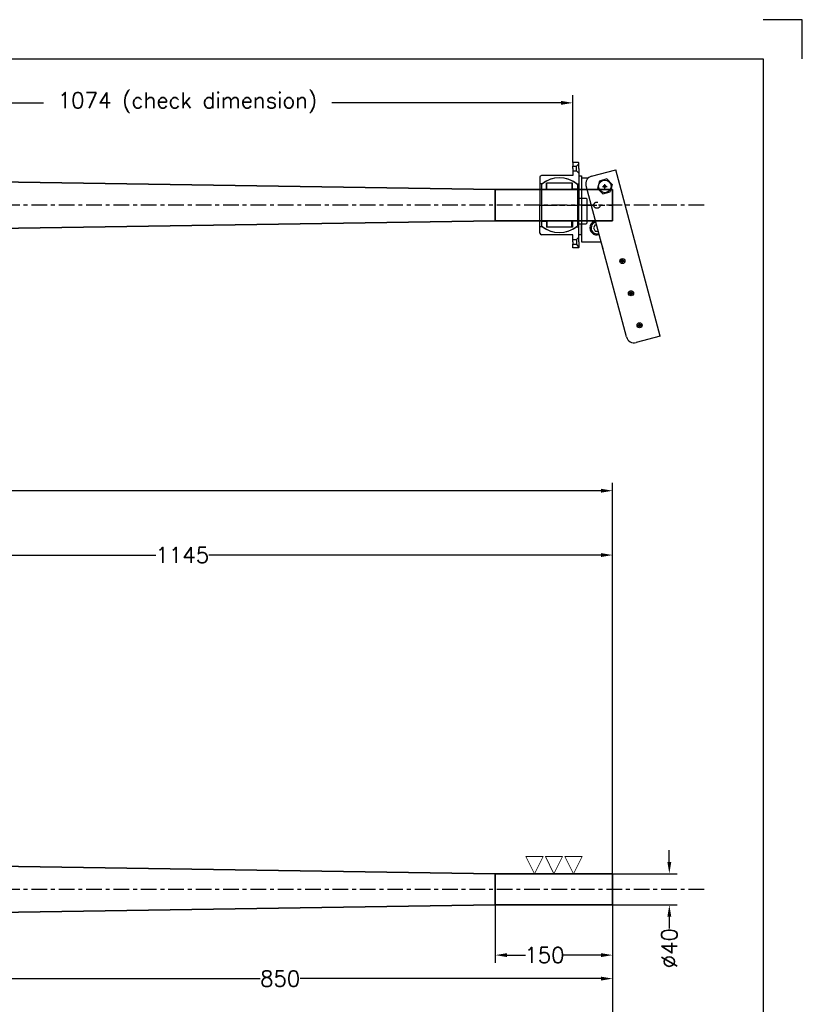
# Model space of a CAD drawing. Header units: millimetres. Extents: x -21605 to -18755, y -21786 to -19786.
# Tile 4 of 4: x -19756 to -18755, y -21044 to -19786. Entities that reach past the tile are written whole.
import ezdxf

# ---------------------------------------------------------------- set-up
doc = ezdxf.new("R2010")
doc.units = ezdxf.units.MM
doc.header["$LTSCALE"] = 5
doc.header["$PDMODE"] = 34
doc.header["$PDSIZE"] = 3
doc.linetypes.add('CENTER', pattern=[7, 4, -1, 1, -1])
doc.layers.add('center', color=8, linetype='CENTER')
doc.layers.add('RAMME', color=7, linetype='Continuous')
doc.layers.add('DIMS', color=7, linetype='Continuous', lineweight=15)
doc.layers.add('STOCK', color=5, linetype='Continuous', lineweight=35)
doc.styles.add('ROMANS', font='romans')
doc.dimstyles.new('Text 20', dxfattribs={"dimtxt": 20, "dimasz": 15, "dimexe": 10, "dimexo": 0, "dimgap": 0, "dimtad": 0, "dimdsep": 46, "dimtxsty": 'ROMANS', "dimcen": 10, "dimazin": 2, "dimtfac": 0.65, "dimtofl": 0, "dimtmove": 0, "dimatfit": 0, "dimfxl": 1, "dimtolj": 1, "dimarcsym": 0})

# ---------------------------------------------------------------- blocks, each defined once
blk = doc.blocks.new('*D3')
at = {"layer": 'DEFPOINTS', "color": 0, "transparency": 16777216}
for p in [(-18997.7, -20387.9), (-18997.7, -20872.3), (-20842.7, -20897.3)]:
    blk.add_point(p, dxfattribs=at)
at = {"layer": 'DIMS', "color": 0, "lineweight": -2, "transparency": 16777216}
for p, q in [((-20842.7, -20897.3), (-20842.7, -20377.9)), ((-18997.7, -20872.3), (-18997.7, -20377.9)), ((-20827.7, -20387.9), (-19984.2, -20387.9)), ((-19012.7, -20387.9), (-19916.6, -20387.9))]:
    blk.add_line(p, q, dxfattribs=at)
at = {"layer": 'DIMS', "color": 0, "transparency": 16777216}
for points in [[(-20827.7, -20385.4), (-20827.7, -20390.4), (-20842.7, -20387.9)], [(-19012.7, -20385.4), (-19012.7, -20390.4), (-18997.7, -20387.9)]]:
    blk.add_solid(points, dxfattribs=at)
at = {"layer": 'DIMS', "color": 0, "transparency": 16777216, "insert": (-19950.4, -20387.9), "char_height": 20, "attachment_point": 5, "style": 'ROMANS'}
blk.add_mtext('\\A1;1845', dxfattribs=at)
blk = doc.blocks.new('*D7')
at = {"layer": 'DEFPOINTS', "color": 0, "transparency": 16777216}
for p in [(-20122.7, -20897.3), (-18997.7, -20917.3), (-20122.7, -21110)]:
    blk.add_point(p, dxfattribs=at)
at = {"layer": 'DIMS', "color": 0, "lineweight": -2, "transparency": 16777216}
for p, q in [((-20122.7, -20897.3), (-20122.7, -21120)), ((-18997.7, -20917.3), (-18997.7, -21120)), ((-20107.7, -21110), (-19593, -21110)), ((-19012.7, -21110), (-19525.4, -21110))]:
    blk.add_line(p, q, dxfattribs=at)
at = {"layer": 'DIMS', "color": 0, "transparency": 16777216}
for points in [[(-20107.7, -21107.5), (-20107.7, -21112.5), (-20122.7, -21110)], [(-19012.7, -21107.5), (-19012.7, -21112.5), (-18997.7, -21110)]]:
    blk.add_solid(points, dxfattribs=at)
at = {"layer": 'DIMS', "color": 0, "transparency": 16777216, "insert": (-19559.2, -21110), "char_height": 20, "attachment_point": 5, "style": 'ROMANS'}
blk.add_mtext('\\A1;1125', dxfattribs=at)
blk = doc.blocks.new('*D13')
at = {"layer": 'DEFPOINTS', "color": 0, "transparency": 16777216}
for p in [(-18997.7, -20470.1), (-20142.7, -20866.8), (-18997.7, -20877.3)]:
    blk.add_point(p, dxfattribs=at)
at = {"layer": 'DIMS', "color": 0, "lineweight": -2, "transparency": 16777216}
for p, q in [((-20142.7, -20866.8), (-20142.7, -20460.1)), ((-18997.7, -20877.3), (-18997.7, -20460.1)), ((-20127.7, -20470.1), (-19581.6, -20470.1)), ((-19012.7, -20470.1), (-19514, -20470.1))]:
    blk.add_line(p, q, dxfattribs=at)
at = {"layer": 'DIMS', "color": 0, "transparency": 16777216}
for points in [[(-20127.7, -20467.6), (-20127.7, -20472.6), (-20142.7, -20470.1)], [(-19012.7, -20467.6), (-19012.7, -20472.6), (-18997.7, -20470.1)]]:
    blk.add_solid(points, dxfattribs=at)
at = {"layer": 'DIMS', "color": 0, "transparency": 16777216, "insert": (-19547.8, -20470.1), "char_height": 20, "attachment_point": 5, "style": 'ROMANS'}
blk.add_mtext('\\A1;1145', dxfattribs=at)
blk = doc.blocks.new('47040BR-SV')
for p, q in [((167.2, 60.9), (-45.3, 4)), ((167.2, 60.9), (175.4, 30)), ((168.4, 17.7), (-24.8, -34)), ((-37.1, -27), (-45.3, 4)), ((-26.5, -0.5), (-33.5, -7.5)), ((-33.5, -7.5), (-30.9, -16.9)), ((-26.5, -0.5), (-17.1, -3.1)), ((-21.5, -19.5), (-14.5, -12.5)), ((-14.5, -12.5), (-17.1, -3.1)), ((45, -15.3), (55.5, -12.5)), ((-30.9, -16.9), (-21.5, -19.5)), ((25, -22.3), (25, -20.6)), ((25, -22.3), (29, -24.6)), ((29, -24.6), (33, -22.3)), ((33, -22.3), (33, -18.5)), ((47, -40), (47, -14.8)), ((-35, -40), (-35, -30.9)), ((-35, -40), (47, -40))]:
    blk.add_line(p, q)
for centre, radius in [((112.5, 23.5), 3.25), ((153.5, 34.5), 3.25), ((71.4, 12.5), 3.25), ((-24, -10), 8)]:
    blk.add_circle(centre, radius)
for centre, radius, start, end in [((165.8, 27.4), 10, 285, 15.0006), ((29, -20), 9, 192.6018, 17.3984), ((29, -20), 7.5, 192.121, 17.8791), ((-27.4, -24.4), 10, 194.9978, 285.0001)]:
    blk.add_arc(centre, radius, start, end)
for p in [(153.5, 34.5), (112.5, 23.5), (71.4, 12.5), (-24, -10)]:
    blk.add_point(p)
at = {"layer": 'center'}
blk.add_line((0, -40), (0, 0), dxfattribs=at)
blk.add_circle((0, -20), 4, dxfattribs=at)
blk = doc.blocks.new('SLETDREJ')
at = {"layer": 'DIMS'}
for p, q in [((-14, 22), (-36, 22)), ((-36, 22), (-25, 0)), ((-14, 22), (-25, 0)), ((-11, 22), (0, 0)), ((11, 22), (-11, 22)), ((11, 22), (0, 0)), ((14, 22), (25, 0)), ((36, 22), (14, 22)), ((36, 22), (25, 0))]:
    blk.add_line(p, q, dxfattribs=at)
blk = doc.blocks.new('*D21')
at = {"layer": 'DEFPOINTS', "color": 0, "transparency": 16777216}
for p in [(-19147.7, -20917.3), (-18997.7, -20917.3), (-19147.7, -20981.4)]:
    blk.add_point(p, dxfattribs=at)
at = {"layer": 'DIMS', "color": 0, "lineweight": -2, "transparency": 16777216}
for p, q in [((-19147.7, -20917.3), (-19147.7, -20991.4)), ((-18997.7, -20917.3), (-18997.7, -20991.4)), ((-19132.7, -20981.4), (-19109, -20981.4)), ((-19012.7, -20981.4), (-19060.5, -20981.4))]:
    blk.add_line(p, q, dxfattribs=at)
at = {"layer": 'DIMS', "color": 0, "transparency": 16777216}
for points in [[(-19132.7, -20978.9), (-19132.7, -20983.9), (-19147.7, -20981.4)], [(-19012.7, -20978.9), (-19012.7, -20983.9), (-18997.7, -20981.4)]]:
    blk.add_solid(points, dxfattribs=at)
at = {"layer": 'DIMS', "color": 0, "transparency": 16777216, "insert": (-19084.7, -20981.4), "char_height": 20, "attachment_point": 5, "style": 'ROMANS'}
blk.add_mtext('\\A1;150', dxfattribs=at)
blk = doc.blocks.new('*D22')
at = {"layer": 'DEFPOINTS', "color": 0, "transparency": 16777216}
for p in [(-18997.7, -20917.3), (-19847.7, -20927.8), (-19847.7, -21011.4)]:
    blk.add_point(p, dxfattribs=at)
at = {"layer": 'DIMS', "color": 0, "lineweight": -2, "transparency": 16777216}
for p, q in [((-18997.7, -20917.3), (-18997.7, -21021.4)), ((-19847.7, -20927.8), (-19847.7, -21021.4)), ((-19832.7, -21011.4), (-19448.4, -21011.4)), ((-19012.7, -21011.4), (-19397, -21011.4))]:
    blk.add_line(p, q, dxfattribs=at)
at = {"layer": 'DIMS', "color": 0, "transparency": 16777216}
for points in [[(-19832.7, -21008.9), (-19832.7, -21013.9), (-19847.7, -21011.4)], [(-19012.7, -21008.9), (-19012.7, -21013.9), (-18997.7, -21011.4)]]:
    blk.add_solid(points, dxfattribs=at)
at = {"layer": 'DIMS', "color": 0, "transparency": 16777216, "insert": (-19422.7, -21011.4), "char_height": 20, "attachment_point": 5, "style": 'ROMANS'}
blk.add_mtext('\\A1;850', dxfattribs=at)
blk = doc.blocks.new('*D23')
at = {"layer": 'DEFPOINTS', "color": 0, "transparency": 16777216}
for p in [(-18997.7, -20877.3), (-18925.2, -20877.3), (-18997.7, -20917.3)]:
    blk.add_point(p, dxfattribs=at)
at = {"layer": 'DIMS', "color": 0, "lineweight": -2, "transparency": 16777216}
for p, q in [((-18925.2, -20862.3), (-18925.2, -20847.3)), ((-18997.7, -20877.3), (-18915.2, -20877.3)), ((-18997.7, -20917.3), (-18915.2, -20917.3)), ((-18925.2, -20932.3), (-18925.2, -20947.3))]:
    blk.add_line(p, q, dxfattribs=at)
at = {"layer": 'DIMS', "color": 0, "transparency": 16777216}
for points in [[(-18927.7, -20862.3), (-18922.7, -20862.3), (-18925.2, -20877.3)], [(-18927.7, -20932.3), (-18922.7, -20932.3), (-18925.2, -20917.3)]]:
    blk.add_solid(points, dxfattribs=at)
at = {"layer": 'DIMS', "color": 0, "transparency": 16777216, "insert": (-18925.2, -20972.6), "char_height": 20, "attachment_point": 5, "rotation": 90, "style": 'ROMANS'}
blk.add_mtext('\\A1;%%C40', dxfattribs=at)
blk = doc.blocks.new('BALL040070')
for p, q in [((-28, 16.5), (-28, -16.5)), ((-20.3, 16.5), (-28, 16.5)), ((-28, 16), (-20, 16)), ((-26.4, 23), (26.4, 23)), ((-20.3, 23), (-20.3, 16.5)), ((-20, 16), (-20, -16)), ((20, 16), (20, -16)), ((28, 16), (20, 16)), ((20.2, 23), (20.2, 16.5)), ((20.2, 16.5), (28, 16.5)), ((28, 16.5), (28, -16.5)), ((-20, -16), (-28, -16)), ((-20.3, -16.5), (-28, -16.5)), ((-26.4, -23), (26.4, -23)), ((-20.3, -23), (-20.3, -16.5)), ((20, -16), (28, -16)), ((20.2, -23), (20.2, -16.5)), ((20.2, -16.5), (28, -16.5))]:
    blk.add_line(p, q)
for start, end in [(138.9177, 221.0823), (318.9177, 41.0823)]:
    blk.add_arc((0, 0), 35, start, end)
at = {"layer": 'center'}
blk.add_line((0, -23), (0, 23), dxfattribs=at)
blk = doc.blocks.new('5T035STP-HOUSE')
for p, q in [((-37.5, 25), (-37.5, 28)), ((-37.5, 28), (-9, 28)), ((-8, 35), (-9, 34)), ((-9, 25), (-9, 34)), ((-8, 35), (23, 35)), ((24, 34), (23, 35)), ((24, 25), (24, 34)), ((37.5, 28), (24, 28)), ((37.5, 25), (37.5, 28)), ((-54, 25), (-54.5, 24.5)), ((-54.5, 24.5), (-54.5, 17)), ((-54.5, 17), (-50, 17)), ((-53, 25), (-54, 25)), ((-47, 25), (-53, 25)), ((-53, 25), (-50, 22)), ((-50, 17), (-50, 22)), ((-44, 22), (-50, 22)), ((-47, 17), (-50, 17)), ((-47, 25), (-41, 25)), ((-47, 17), (-44, 17)), ((-41, 25), (-44, 22)), ((-44, 17), (-44, 22)), ((-44, 17), (-37.8, 17)), ((-41, 25), (0, 25)), ((-37.8, 17), (-37.8, -23)), ((-27.5, 21.7), (-27.5, 25)), ((41, 25), (0, 25)), ((27.5, 21.7), (27.5, 25)), ((37.8, 17), (37.8, -23)), ((44, 17), (37.8, 17)), ((41, 25), (44, 22)), ((47, 25), (41, 25)), ((44, 22), (50, 22)), ((44, 17), (44, 22)), ((47, 17), (44, 17)), ((47, 25), (53, 25)), ((47, 17), (50, 17)), ((53, 25), (50, 22)), ((50, 17), (50, 22)), ((54.5, 17), (50, 17)), ((53, 25), (54, 25)), ((54, 25), (54.5, 24.5)), ((54.5, 24.5), (54.5, 17)), ((-35.8, -25), (-27.5, -25)), ((-27.5, -21.7), (-27.5, -25)), ((-27.5, -25), (0, -25)), ((27.5, -25), (0, -25)), ((27.5, -21.7), (27.5, -25)), ((35.8, -25), (27.5, -25))]:
    blk.add_line(p, q)
for centre, radius, start, end in [((0, 0), 35, 141.7868, 218.2132), ((0, 0), 35, 321.7868, 38.2132), ((-35.8, -23), 2, 180, 270), ((35.8, -23), 2, 270, 0)]:
    blk.add_arc(centre, radius, start, end)
at = {"layer": 'center'}
blk.add_line((0, -25), (0, 25), dxfattribs=at)
blk = doc.blocks.new('5T040STP-SV')
for name in ['5T035STP-HOUSE', 'BALL040070']:
    blk.add_blockref(name, (0, -17))
blk = doc.blocks.new('*D29')
at = {"layer": 'DEFPOINTS', "color": 0, "transparency": 16777216}
for p in [(-19048.7, -19892.2), (-20122.7, -19958), (-19048.7, -19968.5)]:
    blk.add_point(p, dxfattribs=at)
at = {"layer": 'DIMS', "color": 0, "lineweight": -2, "transparency": 16777216}
for p, q in [((-20122.7, -19958), (-20122.7, -19882.2)), ((-20107.7, -19892.2), (-19725.4, -19892.2)), ((-19063.7, -19892.2), (-19356.8, -19892.2)), ((-19048.7, -19968.5), (-19048.7, -19882.2))]:
    blk.add_line(p, q, dxfattribs=at)
at = {"layer": 'DIMS', "color": 0, "transparency": 16777216}
for points in [[(-20107.7, -19889.7), (-20107.7, -19894.7), (-20122.7, -19892.2)], [(-19063.7, -19889.7), (-19063.7, -19894.7), (-19048.7, -19892.2)]]:
    blk.add_solid(points, dxfattribs=at)
at = {"layer": 'DIMS', "color": 0, "transparency": 16777216, "insert": (-19541.1, -19892.2), "char_height": 20, "attachment_point": 5, "style": 'ROMANS'}
blk.add_mtext('\\A1;1074 (check dimension)', dxfattribs=at)

msp = doc.modelspace()

# ---------------------------------------------------------------- linework, layer by layer
at = {"layer": 'center'}
for p, q in [((-18880.688, -20022.978), (-20892.69, -20022.978)), ((-18880.688, -20897.319), (-20892.69, -20897.319))]:
    msp.add_line(p, q, dxfattribs=at)
at = {"layer": 'RAMME'}
for p, q in [((-18755.194, -19785.899), (-18805.194, -19785.899)), ((-18755.194, -19835.899), (-18755.194, -19785.899)), ((-21555.194, -19835.899), (-18805.194, -19835.899)), ((-18805.194, -19835.899), (-18805.194, -21735.899)), ((-18805.194, -19835.899), (-18805.194, -19835.899))]:
    msp.add_line(p, q, dxfattribs=at)
at = {"layer": 'STOCK'}
for p, q in [((-19823.19, -19992.478), (-19147.69, -20002.978)), ((-18997.69, -20002.978), (-19147.69, -20002.978)), ((-19147.69, -20002.978), (-19147.69, -20042.978)), ((-18997.69, -20002.978), (-18997.69, -20042.978)), ((-19147.69, -20042.978), (-19823.19, -20053.478)), ((-18997.69, -20042.978), (-19147.69, -20042.978)), ((-19847.69, -20866.819), (-19147.69, -20877.319)), ((-18997.69, -20877.319), (-19147.69, -20877.319)), ((-19147.69, -20877.319), (-19147.69, -20917.319)), ((-18997.69, -20877.319), (-18997.69, -20917.319)), ((-19147.69, -20917.319), (-19847.69, -20927.819)), ((-18997.69, -20917.319), (-19147.69, -20917.319))]:
    msp.add_line(p, q, dxfattribs=at)

# ---------------------------------------------------------------- block references
at = {"rotation": 270}
for name, p in [('5T040STP-SV', (-19048.69, -20022.978)), ('47040BR-SV', (-18997.69, -20022.978))]:
    msp.add_blockref(name, p, dxfattribs=at)
at = {"layer": 'DIMS'}
msp.add_blockref('SLETDREJ', (-19072.69, -20877.319), dxfattribs=at)

# ---------------------------------------------------------------- dimensions: what is measured, and where the dimension line sits
dim = msp.add_linear_dim(base=(-19048.69, -19892.243), p1=(-20122.69, -19957.978), p2=(-19048.69, -19968.478), text='<> (check dimension)', dimstyle='Text 20', override={"dimarcsym": 1}, dxfattribs=at)
dim.commit()
dim.dimension.update_dxf_attribs({"geometry": '*D29', "text_midpoint": (-19541.097, -19892.243), "dimtype": 160})
for base, p1, p2, picture, middle in [((-18997.69, -20387.887), (-20842.69, -20897.319), (-18997.69, -20872.319), '*D3', (-19950.432, -20387.887)), ((-18997.69, -20470.128), (-20142.69, -20866.819), (-18997.69, -20877.319), '*D13', (-19547.831, -20470.128)), ((-20122.69, -21109.998), (-18997.69, -20917.319), (-20122.69, -20897.319), '*D7', (-19559.181, -21109.998))]:
    dim = msp.add_linear_dim(base=base, p1=p1, p2=p2, dimstyle='Text 20', dxfattribs=at)
    dim.commit()
    dim.dimension.update_dxf_attribs({"geometry": picture, "text_midpoint": middle, "dimtype": 160})
dim = msp.add_linear_dim(base=(-18925.174, -20877.319), p1=(-18997.69, -20917.319), p2=(-18997.69, -20877.319), angle=90, text='%%C<>', dimstyle='Text 20', override={"dimarcsym": 1}, dxfattribs=at)
dim.commit()
dim.dimension.update_dxf_attribs({"geometry": '*D23', "text_midpoint": (-18925.174, -20972.557), "dimtype": 160})
dim = msp.add_linear_dim(base=(-19847.69, -21011.4), p1=(-18997.69, -20917.319), p2=(-19847.69, -20927.819), dimstyle='Text 20', override={"dimarcsym": 1}, dxfattribs=at)
dim.commit()
dim.dimension.update_dxf_attribs({"geometry": '*D22', "text_midpoint": (-19422.69, -21011.4)})
dim = msp.add_linear_dim(base=(-19147.69, -20981.4), p1=(-18997.69, -20917.319), p2=(-19147.69, -20917.319), dimstyle='Text 20', override={"dimarcsym": 1}, dxfattribs=at)
dim.commit()
dim.dimension.update_dxf_attribs({"geometry": '*D21', "text_midpoint": (-19084.744, -20981.4), "dimtype": 160})

doc.saveas('drawing.dxf')
